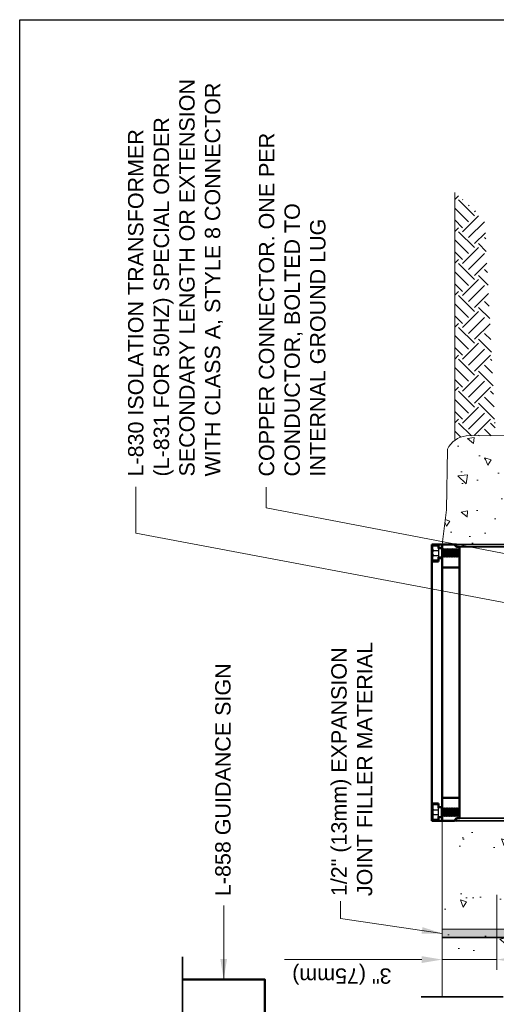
# Model space of a CAD drawing. Header units: inches. Extents: x 0 to 21.3, y 0 to 11.
# Tile 2 of 7: x 0 to 2.9, y 5 to 11. Entities that reach past the tile are written whole.
import ezdxf

# ---------------------------------------------------------------- set-up
doc = ezdxf.new("R2010")
doc.units = ezdxf.units.IN
doc.header["$LTSCALE"] = 0.375
doc.header["$MEASUREMENT"] = 0
doc.header["$PDSIZE"] = 2
doc.layers.get('Defpoints').update_dxf_attribs({"linetype": 'CONTINUOUS', "lineweight": 35})
for name, color, linetype, lineweight in [('C-PVMT-ASPH', 8, 'CONTINUOUS', 18), ('E-AFLD-LITE-SIGN', 203, 'CONTINUOUS', 50), ('G-ANNO-DIMS', 7, 'CONTINUOUS', 0), ('G-ANNO-PATT', 252, 'CONTINUOUS', 18), ('G-ANNO-SYMB', 6, 'CONTINUOUS', 35), ('S-FABR-PL~~', 142, 'CONTINUOUS', 35), ('S-FSTN-MISC', 13, 'CONTINUOUS', 25), ('S-SLAB-EDGE', 41, 'CONTINUOUS', 35)]:
    doc.layers.add(name, color=color, linetype=linetype, lineweight=lineweight)
doc.layers.add('G-ANNO-TEXT', color=7, linetype='CONTINUOUS')
doc.layers.add('G-ANNO-TTLB', color=7, linetype='CONTINUOUS')
doc.styles.add('01-E-BLDG-1_1', font='arial.ttf', dxfattribs={"height": 0.09375})
doc.dimstyles.new('01-E-BLDG-1_1', dxfattribs={"dimtxt": 0.09375, "dimasz": 0.125, "dimexe": 0.0625, "dimexo": 0.0625, "dimgap": 0.0625, "dimtad": 1, "dimdec": 4, "dimzin": 3, "dimdsep": 46, "dimlunit": 4, "dimtxsty": '01-E-BLDG-1_1', "dimcen": 0.0625, "dimclrd": 1, "dimclre": 1, "dimclrt": 256, "dimazin": 0, "dimtfac": 1, "dimtdec": 4, "dimtmove": 1, "dimatfit": 3, "dimfxl": 1, "dimfrac": 2, "dimtolj": 1, "dimtzin": 3, "dimlwd": 0, "dimlwe": 0, "dimarcsym": 0})

# ---------------------------------------------------------------- blocks, each defined once
blk = doc.blocks.new('*D4')
at = {"layer": 'Defpoints', "color": 0, "transparency": 16777216}
for p in [(2.9127, 5.7263), (2.5795, 5.5626), (2.5795, 5.2699)]:
    blk.add_point(p, dxfattribs=at)
at = {"layer": 'G-ANNO-DIMS', "color": 1, "lineweight": 0, "transparency": 16777216}
for p, q in [((2.9127, 5.6638), (2.9127, 5.2074)), ((2.4545, 5.2699), (2.3295, 5.2699)), ((2.9127, 5.2699), (2.5795, 5.2699)), ((3.0377, 5.2699), (3.1627, 5.2699))]:
    blk.add_line(p, q, dxfattribs=at)
at = {"layer": 'G-ANNO-DIMS', "color": 1, "transparency": 16777216}
for points in [[(2.4545, 5.2907), (2.4545, 5.249), (2.5795, 5.2699)], [(3.0377, 5.2907), (3.0377, 5.249), (2.9127, 5.2699)]]:
    blk.add_solid(points, dxfattribs=at)
at = {"layer": 'G-ANNO-DIMS', "transparency": 16777216, "insert": (1.9666, 5.1835), "char_height": 0.09375, "attachment_point": 5, "rotation": 180, "style": '01-E-BLDG-1_1'}
blk.add_mtext('\\A1;3" (75mm)', dxfattribs=at)

msp = doc.modelspace()

# ---------------------------------------------------------------- hatches: boundary and pattern name
at = {"layer": 'G-ANNO-PATT'}
h = msp.add_hatch(dxfattribs=at)
h.set_pattern_fill('EARTH', color=256, scale=0.55, angle=495, style=0)
h.set_pattern_definition([(135, (22.41626, -20.33577), (-0.19445436, 7e-16), [0.1375, -0.1375]), (135, (22.3798, -20.37223), (-0.19445436, 7e-16), [0.1375, -0.1375]), (135, (22.34334, -20.40869), (-0.19445436, 7e-16), [0.1375, -0.1375]), (225, (22.31904, -20.40869), (-7e-16, -0.19445436), [0.1375, -0.1375]), (225, (22.28258, -20.37223), (-7e-16, -0.19445436), [0.1375, -0.1375]), (225, (22.24612, -20.33577), (-7e-16, -0.19445436), [0.1375, -0.1375])])
h.paths.add_polyline_path([(2.65656, 9.94641), (2.65656, 8.44106), (2.66415, 8.44167, -0.1149703), (2.72608, 8.46275), (2.90557, 8.46275), (2.83832, 9.78476)])
h = msp.add_hatch(dxfattribs=at)
h.set_pattern_fill('AR-CONC', color=256, scale=0.0625, angle=450)
h.set_pattern_definition([(140, (0.18358, 2e-14), (0.03922, 0.448288), [0.046875, -0.515625]), (85, (0.1836, 2e-14), (-0.47012, -0.08672), [0.0375, -0.4125]), (190.4514, (0.18685, 0.03736), (-0.4309, 0.361568), [0.039838, -0.438214]), (136.184, (0.0586, 2e-14), (0.10345, 0.667026), [0.070312, -0.773437]), (186.6356, (0.0672, 0.0556), (-0.608824, 0.584164), [0.059756, -0.65732]), (81.184, (0.0586, 2e-14), (-0.608824, 0.584164), [0.05625, -0.61875]), (111, (0.08983, 0.0625), (0.251637, 0.373067), [0.046875, -0.515625]), (56, (0.08983, 0.0625), (-0.453219, 0.152072), [0.0375, -0.4125]), (161.4514, (0.1108, 0.0936), (-0.201582, 0.525139), [0.039838, -0.438214]), (127.5, (0.18358, 2e-14), (-0.2080587, 0.0076), [0, -0.4075, 0, -0.41875, 0, -0.4140625]), (97.5, (0.18358, 2e-14), (-0.2465073, 0.1644185), [0, -0.23875, 0, -0.398125, 0, -0.1578125]), (57.5, (0.18358, -0.13937), (0.0140968, 0.333639), [0, -0.15625, 0, -0.4875, 0, -0.646875]), (47.5, (0.18358, -0.20187), (-0.062566, 0.364491), [0, -0.203125, 0, -0.32375, 0, -0.459375])])
edge = h.paths.add_edge_path(flags=16)
edge.add_arc((5.02948, 8.1091), 0.00573, 90, 450)
edge = h.paths.add_edge_path(flags=16)
edge.add_arc((4.57708, 8.1091), 0.00573, 90, 450)
edge = h.paths.add_edge_path(flags=16)
edge.add_arc((5.93845, 8.11546), 0.00573, 90, 450)
edge = h.paths.add_edge_path(flags=16)
edge.add_arc((4.12467, 8.1091), 0.00573, 90, 450)
edge = h.paths.add_edge_path(flags=16)
edge.add_arc((3.70505, 8.11426), 0.00573, 90, 450)
edge = h.paths.add_edge_path(flags=16)
edge.add_arc((3.25264, 8.11426), 0.00573, 90, 450)
h.paths.add_polyline_path([(2.59877, 5.45234), (2.58413, 5.2954), (3.19496, 5.3179), (3.06275, 5.04308), (3.43026, 5.04308), (3.43026, 5.21915), (3.43026, 5.45513), (5.39532, 5.50085), (5.39936, 5.7313), (5.36299, 5.7879), (5.37511, 6.07494), (2.59068, 6.07494)])
h.paths.add_polyline_path([(5.78225, 5.4659), (6.37657, 5.45513), (6.37169, 8.46866), (5.74911, 8.46765), (5.74911, 7.82738), (5.94928, 7.82772), (5.94928, 6.09016), (5.93398, 6.09016), (5.92884, 6.11135), (5.78922, 6.11201)])
h.paths.add_polyline_path([(2.62142, 4.577), (3.01065, 4.61724), (3.01682, 4.07774), (3.41121, 4.02637), (3.43026, 4.81207), (3.01612, 4.7147), (2.95037, 4.81207), (2.59649, 4.7869), (2.63333, 4.64545)])
h.paths.add_polyline_path([(2.60685, 2.26656), (2.91803, 2.26252), (3.00693, 2.37572), (3.04331, 2.2706), (3.39085, 2.27465), (3.3949, 3.21663), (3.24941, 3.32579), (3.19687, 3.0064), (2.93015, 2.98619), (2.85337, 3.05492), (2.65534, 3.01853)])
edge = h.paths.add_edge_path()
edge.add_arc((5.41074, 7.80131), 0.02607, 90.017452, 179.830663, ccw=False)
edge.add_line((5.41073, 7.82739), (5.43661, 7.82738))
edge.add_line((5.43661, 7.82738), (5.43661, 8.46714))
edge.add_line((5.43661, 8.46714), (4.90335, 8.46275))
edge.add_line((4.90335, 8.46275), (2.72608, 8.46275))
edge.add_arc((2.74034, 8.31932), 0.14414, 95.676078, 154.188107)
edge.add_line((2.61058, 8.38208), (2.6044, 8.01277))
edge.add_line((2.6044, 8.01277), (2.57948, 7.80139))
edge.add_line((2.57948, 7.80139), (2.65193, 7.80139))
edge.add_arc((2.65959, 7.81776), 0.01807, 244.948093, 295.051907)
edge.add_line((2.66724, 7.80139), (5.38467, 7.80139))
h = msp.add_hatch(color=256, dxfattribs=at)
h.dxf.hatch_style = 1
h.paths.add_polyline_path([(2.57948, 5.4053), (2.57948, 5.45513), (3.43026, 5.45513), (3.43026, 5.4053)])

# ---------------------------------------------------------------- linework, layer by layer
at = {"layer": 'C-PVMT-ASPH'}
for p, q in [((2.6044, 8.01277), (2.61058, 8.38208)), ((2.57948, 7.80139), (2.6044, 8.01277)), ((2.57948, 6.11649), (2.57948, 5.04308)), ((2.57948, 5.45513), (5.43153, 5.45513))]:
    msp.add_line(p, q, dxfattribs=at)
msp.add_arc((2.74034, 8.31932), 0.14414, 95.676078, 154.188107, dxfattribs=at)
at = {"layer": 'E-AFLD-LITE-SIGN'}
for p, q in [((2.51526, 6.11649), (2.51526, 7.80139)), ((2.55625, 7.80139), (2.51526, 7.80139)), ((2.55625, 7.80139), (2.55625, 7.77506)), ((2.57948, 7.80139), (2.55625, 7.80139)), ((2.55625, 7.77945), (2.57948, 7.77945)), ((2.57948, 7.76629), (2.57948, 7.80139)), ((2.55625, 7.69608), (2.51526, 7.69608)), ((2.55625, 7.72241), (2.55625, 7.69608)), ((2.55625, 7.71802), (2.57948, 7.71802)), ((2.57948, 6.1867), (2.57948, 7.73119)), ((2.55625, 6.2218), (2.51526, 6.2218)), ((2.55625, 6.2218), (2.55625, 6.19547)), ((2.55625, 6.19986), (2.57948, 6.19986)), ((2.55625, 6.14282), (2.55625, 6.11649)), ((2.55625, 6.13843), (2.57948, 6.13843)), ((2.57948, 6.11649), (2.57948, 6.15159)), ((2.55625, 6.11649), (2.51526, 6.11649)), ((2.57948, 6.11649), (2.55625, 6.11649))]:
    msp.add_line(p, q, dxfattribs=at)
for points in [[(2.57948, 7.76629), (2.57948, 7.80139), (2.65193, 7.80139), (2.66724, 7.78609), (2.68479, 7.78609), (2.68479, 6.95894), (2.68479, 6.1318), (2.66724, 6.1318), (2.65193, 6.11649), (2.57948, 6.11649)], [(2.65193, 7.80139), (2.66724, 7.78609), (2.68479, 7.78609), (2.68479, 7.66098), (2.57948, 7.66098), (2.57948, 7.73119)], [(2.57948, 7.76629), (2.57948, 7.80139), (2.65193, 7.80139)], [(2.57948, 6.1867), (2.57948, 7.73119)], [(2.65193, 6.11649), (2.66724, 6.1318), (2.68479, 6.1318), (2.68479, 6.2569), (2.57948, 6.2569), (2.57948, 6.1867)], [(2.57948, 6.15159), (2.57948, 6.11649), (2.65193, 6.11649)], [(1.49667, 3.80773), (1.49667, 5.14839), (0.99386, 5.14839)]]:
    msp.add_lwpolyline(points, dxfattribs=at)
for centre, start, end in [((2.65959, 7.81776), 244.948093, 295.051907), ((2.65959, 6.10012), 64.948093, 115.051907)]:
    msp.add_arc(centre, 0.01807, start, end, dxfattribs=at)
at = {"layer": 'G-ANNO-DIMS'}
msp.add_line((2.32948, 5.26985), (1.61659, 5.26985), dxfattribs=at)
at = {"layer": 'G-ANNO-PATT'}
msp.add_line((2.65656, 8.44106), (2.65656, 9.94641), dxfattribs=at)
msp.add_lwpolyline([(5.43661, 8.46714), (2.72608, 8.46275)], dxfattribs=at)
at = {"layer": 'G-ANNO-SYMB'}
for p, q in [((0.99386, 3.74248), (0.99386, 5.28679)), ((2.44977, 5.04308), (2.95037, 5.04308))]:
    msp.add_line(p, q, dxfattribs=at)
at = {"layer": 'G-ANNO-TTLB'}
msp.add_lwpolyline([(0, 11), (8.5, 11), (8.5, 0), (0, 0)], close=True, dxfattribs=at)
at = {"layer": 'S-FABR-PL~~'}
for points in [[(5.41118, 7.80139), (2.66724, 7.80139), (2.66724, 7.78609), (5.41118, 7.78609)], [(2.66724, 6.1318), (2.66724, 6.11649), (5.39648, 6.11649), (5.39648, 6.1318)]]:
    msp.add_lwpolyline(points, close=True, dxfattribs=at)
at = {"layer": 'S-FSTN-MISC'}
for p, q in [((2.52846, 7.76336), (2.55625, 7.76336)), ((2.55625, 7.77506), (2.55625, 7.72241)), ((2.5751, 7.77506), (2.5751, 7.72241)), ((2.57948, 7.76629), (2.57948, 7.73119)), ((2.58387, 7.77506), (2.58387, 7.72241)), ((2.58826, 7.76629), (2.58826, 7.73119)), ((2.59265, 7.77506), (2.59265, 7.72241)), ((2.59703, 7.76629), (2.59703, 7.73119)), ((2.60142, 7.77506), (2.60142, 7.72241)), ((2.60581, 7.76629), (2.60581, 7.73119)), ((2.6102, 7.77506), (2.6102, 7.72241)), ((2.61459, 7.76629), (2.61459, 7.73119)), ((2.61897, 7.77506), (2.61897, 7.72241)), ((2.62336, 7.76629), (2.62336, 7.73119)), ((2.62775, 7.77506), (2.62775, 7.72241)), ((2.63214, 7.76629), (2.63214, 7.73119)), ((2.63652, 7.77506), (2.63652, 7.72241)), ((2.64091, 7.76629), (2.64091, 7.73119)), ((2.6453, 7.77506), (2.6453, 7.72241)), ((2.64969, 7.76629), (2.64969, 7.73119)), ((2.65408, 7.77506), (2.65408, 7.72241)), ((2.65846, 7.76629), (2.65846, 7.73119)), ((2.66285, 7.77506), (2.66285, 7.72241)), ((2.66724, 7.76629), (2.66724, 7.73119)), ((2.67163, 7.77506), (2.67163, 7.72241)), ((2.52846, 7.73411), (2.55625, 7.73411)), ((2.52846, 6.18377), (2.55625, 6.18377)), ((2.55625, 6.14282), (2.55625, 6.19547)), ((2.5751, 6.14282), (2.5751, 6.19547)), ((2.57948, 6.15159), (2.57948, 6.1867)), ((2.58387, 6.14282), (2.58387, 6.19547)), ((2.58826, 6.15159), (2.58826, 6.1867)), ((2.59265, 6.14282), (2.59265, 6.19547)), ((2.59703, 6.15159), (2.59703, 6.1867)), ((2.60142, 6.14282), (2.60142, 6.19547)), ((2.60581, 6.15159), (2.60581, 6.1867)), ((2.6102, 6.14282), (2.6102, 6.19547)), ((2.61459, 6.15159), (2.61459, 6.1867)), ((2.61897, 6.14282), (2.61897, 6.19547)), ((2.62336, 6.15159), (2.62336, 6.1867)), ((2.62775, 6.14282), (2.62775, 6.19547)), ((2.63214, 6.15159), (2.63214, 6.1867)), ((2.63652, 6.14282), (2.63652, 6.19547)), ((2.64091, 6.15159), (2.64091, 6.1867)), ((2.6453, 6.14282), (2.6453, 6.19547)), ((2.64969, 6.15159), (2.64969, 6.1867)), ((2.65408, 6.14282), (2.65408, 6.19547)), ((2.65846, 6.15159), (2.65846, 6.1867)), ((2.66285, 6.14282), (2.66285, 6.19547)), ((2.66724, 6.15159), (2.66724, 6.1867)), ((2.67163, 6.14282), (2.67163, 6.19547)), ((2.52846, 6.15452), (2.55625, 6.15452))]:
    msp.add_line(p, q, dxfattribs=at)
for points in [[(2.67601, 7.73119), (2.67163, 7.72241), (2.66724, 7.73119), (2.66285, 7.72241), (2.65846, 7.73119), (2.65408, 7.72241), (2.64969, 7.73119), (2.6453, 7.72241), (2.64091, 7.73119), (2.63652, 7.72241), (2.63214, 7.73119), (2.62775, 7.72241), (2.62336, 7.73119), (2.61897, 7.72241), (2.61459, 7.73119), (2.6102, 7.72241), (2.60581, 7.73119), (2.60142, 7.72241), (2.59703, 7.73119), (2.59265, 7.72241), (2.58826, 7.73119), (2.58387, 7.72241), (2.57948, 7.73119), (2.5751, 7.72241), (2.55625, 7.72241), (2.55625, 7.70486), (2.52115, 7.70486), (2.52115, 7.79262), (2.55625, 7.79262), (2.55625, 7.77506), (2.5751, 7.77506), (2.57948, 7.76629), (2.58387, 7.77506), (2.58826, 7.76629), (2.59265, 7.77506), (2.59703, 7.76629), (2.60142, 7.77506), (2.60581, 7.76629), (2.6102, 7.77506), (2.61459, 7.76629), (2.61897, 7.77506), (2.62336, 7.76629), (2.62775, 7.77506), (2.63214, 7.76629), (2.63652, 7.77506), (2.64091, 7.76629), (2.6453, 7.77506), (2.64969, 7.76629), (2.65408, 7.77506), (2.65846, 7.76629), (2.66285, 7.77506), (2.66724, 7.76629), (2.67163, 7.77506), (2.67601, 7.76629)], [(2.67601, 6.1867), (2.67163, 6.19547), (2.66724, 6.1867), (2.66285, 6.19547), (2.65846, 6.1867), (2.65408, 6.19547), (2.64969, 6.1867), (2.6453, 6.19547), (2.64091, 6.1867), (2.63652, 6.19547), (2.63214, 6.1867), (2.62775, 6.19547), (2.62336, 6.1867), (2.61897, 6.19547), (2.61459, 6.1867), (2.6102, 6.19547), (2.60581, 6.1867), (2.60142, 6.19547), (2.59703, 6.1867), (2.59265, 6.19547), (2.58826, 6.1867), (2.58387, 6.19547), (2.57948, 6.1867), (2.5751, 6.19547), (2.55625, 6.19547), (2.55625, 6.21302), (2.52115, 6.21302), (2.52115, 6.12527), (2.55625, 6.12527), (2.55625, 6.14282), (2.5751, 6.14282), (2.57948, 6.15159), (2.58387, 6.14282), (2.58826, 6.15159), (2.59265, 6.14282), (2.59703, 6.15159), (2.60142, 6.14282), (2.60581, 6.15159), (2.6102, 6.14282), (2.61459, 6.15159), (2.61897, 6.14282), (2.62336, 6.15159), (2.62775, 6.14282), (2.63214, 6.15159), (2.63652, 6.14282), (2.64091, 6.15159), (2.6453, 6.14282), (2.64969, 6.15159), (2.65408, 6.14282), (2.65846, 6.15159), (2.66285, 6.14282), (2.66724, 6.15159), (2.67163, 6.14282), (2.67601, 6.15159)]]:
    msp.add_lwpolyline(points, close=True, dxfattribs=at)
for points in [[(2.57948, 7.76629), (2.58387, 7.77506), (2.58826, 7.76629), (2.59265, 7.77506), (2.59703, 7.76629), (2.60142, 7.77506), (2.60581, 7.76629), (2.6102, 7.77506), (2.61459, 7.76629), (2.61897, 7.77506), (2.62336, 7.76629), (2.62775, 7.77506), (2.63214, 7.76629), (2.63652, 7.77506), (2.64091, 7.76629), (2.6453, 7.77506), (2.64969, 7.76629), (2.65408, 7.77506), (2.65846, 7.76629), (2.66285, 7.77506), (2.66724, 7.76629), (2.67163, 7.77506), (2.67601, 7.76629), (2.6804, 7.77506), (2.68479, 7.76629)], [(2.57948, 7.73119), (2.58387, 7.72241), (2.58826, 7.73119), (2.59265, 7.72241), (2.59703, 7.73119), (2.60142, 7.72241), (2.60581, 7.73119), (2.6102, 7.72241), (2.61459, 7.73119), (2.61897, 7.72241), (2.62336, 7.73119), (2.62775, 7.72241), (2.63214, 7.73119), (2.63652, 7.72241), (2.64091, 7.73119), (2.6453, 7.72241), (2.64969, 7.73119), (2.65408, 7.72241), (2.65846, 7.73119), (2.66285, 7.72241), (2.66724, 7.73119), (2.67163, 7.72241), (2.67601, 7.73119), (2.6804, 7.72241), (2.68479, 7.73119)], [(2.57948, 6.1867), (2.58387, 6.19547), (2.58826, 6.1867), (2.59265, 6.19547), (2.59703, 6.1867), (2.60142, 6.19547), (2.60581, 6.1867), (2.6102, 6.19547), (2.61459, 6.1867), (2.61897, 6.19547), (2.62336, 6.1867), (2.62775, 6.19547), (2.63214, 6.1867), (2.63652, 6.19547), (2.64091, 6.1867), (2.6453, 6.19547), (2.64969, 6.1867), (2.65408, 6.19547), (2.65846, 6.1867), (2.66285, 6.19547), (2.66724, 6.1867), (2.67163, 6.19547), (2.67601, 6.1867), (2.6804, 6.19547), (2.68479, 6.1867)], [(2.57948, 6.15159), (2.58387, 6.14282), (2.58826, 6.15159), (2.59265, 6.14282), (2.59703, 6.15159), (2.60142, 6.14282), (2.60581, 6.15159), (2.6102, 6.14282), (2.61459, 6.15159), (2.61897, 6.14282), (2.62336, 6.15159), (2.62775, 6.14282), (2.63214, 6.15159), (2.63652, 6.14282), (2.64091, 6.15159), (2.6453, 6.14282), (2.64969, 6.15159), (2.65408, 6.14282), (2.65846, 6.15159), (2.66285, 6.14282), (2.66724, 6.15159), (2.67163, 6.14282), (2.67601, 6.15159), (2.6804, 6.14282), (2.68479, 6.15159)]]:
    msp.add_lwpolyline(points, dxfattribs=at)
for centre, start, end in [((2.52846, 7.77068), 180, 270), ((2.52846, 7.75605), 90, 180), ((2.52846, 7.74142), 180, 270), ((2.52846, 7.7268), 90, 180), ((2.52846, 6.19108), 180, 270), ((2.52846, 6.17646), 90, 180), ((2.52846, 6.16183), 180, 270), ((2.52846, 6.14721), 90, 180)]:
    msp.add_arc(centre, 0.00731, start, end, dxfattribs=at)
at = {"layer": 'S-SLAB-EDGE'}
msp.add_line((2.57948, 5.4053), (3.43026, 5.4053), dxfattribs=at)

# ---------------------------------------------------------------- texts
at = {"layer": 'G-ANNO-TEXT', "char_height": 0.09375, "attachment_point": 1, "rotation": 90, "style": '01-E-BLDG-1_1'}
for s, insert, width in [('\\A1;L-830 ISOLATION TRANSFORMER (L-831 FOR 50HZ) SPECIAL ORDER SECONDARY LENGTH OR EXTENSION WITH CLASS A, STYLE 8 CONNECTOR', (0.66166, 8.21509), 2.4430563), ('\\A1;COPPER CONNECTOR. ONE PER CONDUCTOR, BOLTED TO INTERNAL GROUND LUG', (1.4601, 8.21509), 2.1517794), ('\\A1;1/2" (13mm) EXPANSION JOINT FILLER MATERIAL', (1.90216, 5.65666), 1.5772781), ('\\A1;L-858 GUIDANCE SIGN', (1.19364, 5.65666), 1.5772781)]:
    msp.add_mtext(s, dxfattribs=dict(at, insert=insert, width=width))

# ---------------------------------------------------------------- dimensions: what is measured, and where the dimension line sits
at = {"layer": 'G-ANNO-DIMS'}
dim = msp.add_linear_dim(base=(2.57948, 5.26985), p1=(2.91265, 5.72632), p2=(2.57948, 5.56261), angle=180, text='3" (75mm)', dimstyle='01-E-BLDG-1_1', override={"dimse2": 1, "dimtmove": 2}, dxfattribs=at)
dim.commit()
dim.dimension.update_dxf_attribs({"geometry": '*D4', "text_midpoint": (1.96659, 5.18347), "dimtype": 160, "text_rotation": 180})

# ---------------------------------------------------------------- leaders
at = {"layer": 'G-ANNO-TEXT'}
for points in [[(4.30261, 7.19377), (0.71004, 7.86982), (0.71004, 8.15143)], [(3.57334, 7.62802), (1.50366, 8.02434), (1.50366, 8.15073)]]:
    msp.add_leader(points, dimstyle='01-E-BLDG-1_1', dxfattribs=at)
for points in [[(1.24527, 5.14839), (1.24527, 5.60004)], [(2.57948, 5.4289), (1.95804, 5.5213), (1.95804, 5.62603)]]:
    msp.add_leader(points, dimstyle='01-E-BLDG-1_1', override={"dimgap": 0.0625, "dimtad": 0}, dxfattribs=at)

doc.saveas('drawing.dxf')
